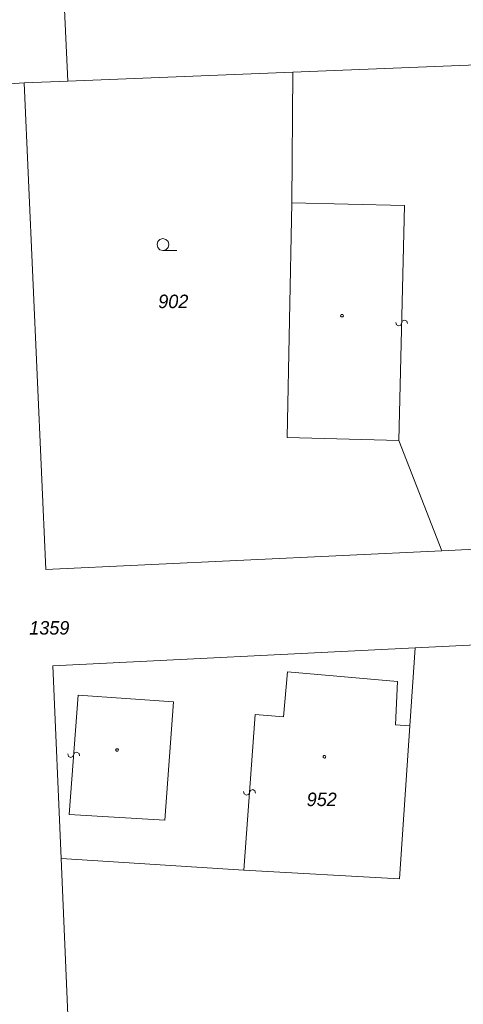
# Model space of a CAD drawing. Header units: metres. Extents: x -456675 to -456487, y -1112395 to -1112217.
# Tile 3 of 14: x -456625 to -456598, y -1112329 to -1112267. Entities that reach past the tile are written whole.
import ezdxf

# ---------------------------------------------------------------- set-up
doc = ezdxf.new("R2010")
doc.units = ezdxf.units.M
doc.header["$MEASUREMENT"] = 0
doc.layers.add('Katastralni_mapa', color=9, linetype='Continuous', lineweight=0)
doc.styles.add('Style-CS_italics', font='CS_italics.shx')

# ---------------------------------------------------------------- blocks, each defined once
blk = doc.blocks.new('C30')
at = {"layer": 'Katastralni_mapa', "color": 9, "linetype": 'Continuous', "lineweight": 0, "flags": 128}
blk.add_lwpolyline([(0, 0), (-0.019, 0.005), (-0.0325, 0.019), (-0.0375, 0.0375), (-0.0325, 0.056), (-0.019, 0.07), (0, 0.075), (0.019, 0.07), (0.0325, 0.056), (0.0375, 0.0375), (0.0325, 0.019), (0.019, 0.005), (0, 0), (0.0875, 0)], dxfattribs=at)
blk = doc.blocks.new('C45')
at = {"layer": 'Katastralni_mapa', "color": 9, "linetype": 'Continuous', "lineweight": 0, "flags": 128}
blk.add_lwpolyline([(0.0045, 0.0075), (0.009, 0), (0.0045, -0.0075), (-0.0045, -0.0075), (-0.009, 0), (-0.0045, 0.0075)], close=True, dxfattribs=at)
blk = doc.blocks.new('C280')
at = {"layer": 'Katastralni_mapa', "color": 9, "linetype": 'Continuous', "lineweight": 0, "flags": 128}
blk.add_lwpolyline([(0, 0.0085), (0.005, 0.0075), (0.0075, 0.003), (0.0085, 0), (0.0075, -0.0045), (0.0035, -0.008), (0, -0.0085), (-0.0045, -0.007), (-0.0075, -0.004), (-0.0085, 0), (-0.0075, 0.0045), (-0.0035, 0.008)], close=True, dxfattribs=at)
blk = doc.blocks.new('C22')
at = {"layer": 'Katastralni_mapa', "color": 9, "linetype": 'Continuous', "lineweight": 0, "flags": 128}
blk.add_lwpolyline([(-0.0025, -0.0375), (0.0125, -0.0325), (0.0185, -0.017), (0.0115, -0.0035), (-0.0125, 0.005), (-0.0185, 0.019), (-0.0115, 0.0335), (0.0025, 0.0375)], dxfattribs=at)

msp = doc.modelspace()

# ---------------------------------------------------------------- linework, layer by layer
at = {"layer": 'Katastralni_mapa', "color": 9, "linetype": 'Continuous', "lineweight": 0, "flags": 128}
for points in [[(-456624.5, -1112225.87), (-456622.42, -1112270.58)], [(-456594.03, -1112269.44), (-456608.25, -1112270.01)], [(-456608.25, -1112270.01), (-456622.42, -1112270.58)], [(-456608.25, -1112270.01), (-456608.31, -1112278.24)], [(-456625.18, -1112270.69), (-456628.25, -1112270.88)], [(-456622.42, -1112270.58), (-456625.18, -1112270.69)], [(-456623.8, -1112301.33), (-456625.18, -1112270.69)], [(-456608.31, -1112278.24), (-456608.61, -1112293.03)], [(-456608.31, -1112278.24), (-456601.21, -1112278.41)], [(-456601.21, -1112278.41), (-456601.57, -1112293.22)], [(-456608.61, -1112293.03), (-456601.57, -1112293.22)], [(-456601.57, -1112293.22), (-456598.86, -1112300.15)], [(-456598.86, -1112300.15), (-456623.8, -1112301.33)], [(-456593.04, -1112299.87), (-456598.86, -1112300.15)], [(-456600.55, -1112306.28), (-456578.75, -1112305.2)], [(-456623.36, -1112307.4), (-456600.55, -1112306.28)], [(-456600.88, -1112311.18), (-456600.55, -1112306.28)], [(-456622.84, -1112319.54), (-456623.36, -1112307.4)], [(-456608.83, -1112310.61), (-456608.59, -1112307.78)], [(-456608.59, -1112307.78), (-456601.65, -1112308.39)], [(-456601.65, -1112308.39), (-456601.78, -1112311.12)], [(-456622.34, -1112316.77), (-456621.77, -1112309.25)], [(-456621.77, -1112309.25), (-456615.76, -1112309.68)], [(-456615.76, -1112309.68), (-456616.31, -1112317.13)], [(-456611.34, -1112320.27), (-456610.62, -1112310.48)], [(-456610.62, -1112310.48), (-456608.83, -1112310.61)], [(-456601.78, -1112311.12), (-456600.88, -1112311.18)], [(-456601.53, -1112320.83), (-456600.88, -1112311.18)], [(-456616.31, -1112317.13), (-456622.34, -1112316.77)], [(-456622.01, -1112339.26), (-456622.84, -1112319.54)], [(-456622.84, -1112319.54), (-456611.34, -1112320.27)], [(-456611.34, -1112320.27), (-456601.53, -1112320.83)]]:
    msp.add_lwpolyline(points, dxfattribs=at)

# ---------------------------------------------------------------- block references
at = {"layer": 'Katastralni_mapa', "color": 9, "linetype": 'Continuous', "lineweight": 0, "xscale": 10, "yscale": 10, "zscale": 10}
for name, p in [('C30', (-456616.43, -1112281.24)), ('C45', (-456605.15, -1112285.35)), ('C45', (-456619.32, -1112312.7)), ('C280', (-456606.26, -1112313.13))]:
    msp.add_blockref(name, p, dxfattribs=at)
for p, rotation in [((-456601.39, -1112285.815), 88.57927534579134), ((-456622.055, -1112313.01), 265.6911453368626), ((-456610.98, -1112315.375), 265.8057354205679)]:
    msp.add_blockref('C22', p, dxfattribs=dict(at, rotation=rotation))

# ---------------------------------------------------------------- texts
at = {"layer": 'Katastralni_mapa', "color": 9, "linetype": 'Continuous', "lineweight": 0, "char_height": 0.85, "attachment_point": 8, "line_spacing_factor": 0.763675, "style": 'Style-CS_italics'}
for s, insert in [('902', (-456615.779, -1112284.883)), ('1359', (-456623.59, -1112305.448)), ('952', (-456606.428, -1112316.252))]:
    msp.add_mtext(s, dxfattribs=dict(at, insert=insert))

doc.saveas('drawing.dxf')
